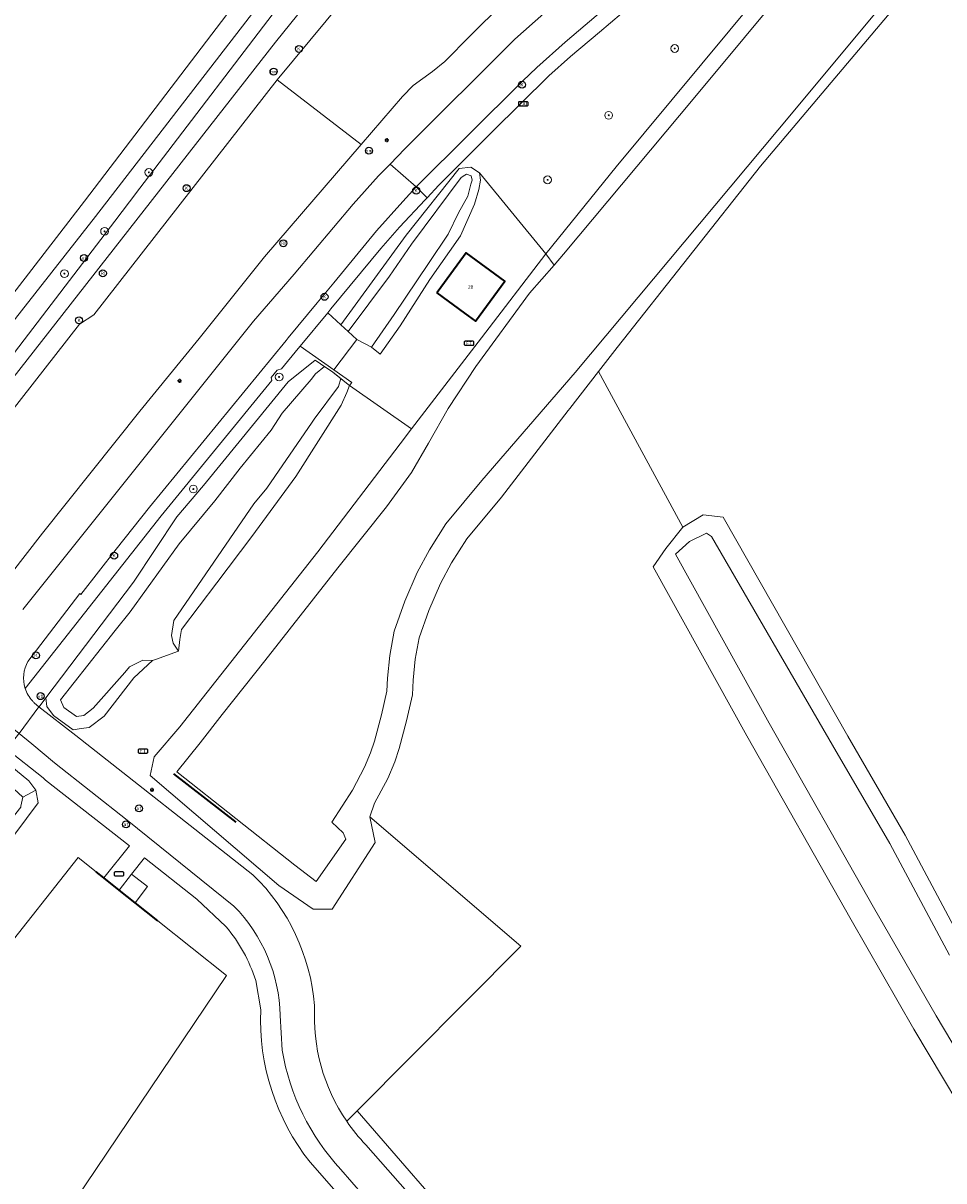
# Model space of a CAD drawing. Header units: metres. Extents: x 73718 to 76933, y 443658 to 446696.
# Tile 119 of 161: x 75252 to 75347, y 445703 to 445823. Entities that reach past the tile are written whole.
import ezdxf
from ezdxf.enums import TextEntityAlignment as Align

# ---------------------------------------------------------------- set-up
doc = ezdxf.new("R2010")
doc.units = ezdxf.units.M
for name, color, linetype, lineweight in [('B-WE-GK-BESCHOEIING-G', 130, 'GK-BESCHOEIING-SO', 18), ('B-WE-GK-KADEMUUR-G', 150, 'Continuous', 35), ('B-WE-GR-BOOM-S', 90, 'Continuous', 25), ('B-WE-GR-GRAS-GV', 60, 'Continuous', 13), ('B-WE-GR-GROENVOORZIENING-GV', 80, 'Continuous', 18), ('B-WE-GW-TALUD_KRUIN-G', 90, 'Continuous', 18), ('B-WE-IE-MEUBILAIR-S', 7, 'Continuous', 25), ('B-WE-IE-TERREINAFSCHEIDING_KUNSTMATIG_HEKWERK-G', 20, 'IE-TERREINAFSCHEIDING_KUNSTMATIG-SO', 18), ('B-WE-IE-TERREINAFSCHEIDING_KUNSTMATIG_MUUR-G', 90, 'Continuous', 18), ('B-WE-KW-KUNSTWERK_GEMAAL-GV', 170, 'Continuous', 18), ('B-WE-OG-BEBOUWING-GV', 7, 'Continuous', 35), ('B-WE-OG-BEBOUWING-T18', 10, 'Continuous', 18), ('B-WE-OG-TERREIN_ERF-GV', 7, 'Continuous', 18), ('B-WE-OG-TERREIN_OEVER-GV', 7, 'Continuous', 18), ('B-WE-OG-WATER_SLOOT-GV', 120, 'Continuous', 18), ('B-WE-OG-WEG-GV', 7, 'Continuous', 18), ('B-WE-VH-GESLOTENVERHARDING_ASFALT-GV', 10, 'Continuous', 18), ('B-WE-VH-ONVERHARD-GV', 252, 'Continuous', 18), ('B-WE-VH-OPENVERHARDING_BETONELEMENT-GV', 30, 'Continuous', 18), ('B-WE-VH-OPENVERHARDING_TEGEL-GV', 30, 'Continuous', 18)]:
    doc.layers.add(name, color=color, linetype=linetype, lineweight=lineweight)
doc.styles.add('NLCS-ISO', font='NLCS-ISO.ttf')
doc.styles.add('NLCS-ISO-M200-T18', font='NLCS-ISO.ttf', dxfattribs={"height": 0.36})
doc.linetypes.add('GK-BESCHOEIING-SO', pattern='A,18,-3,[1,NLCS.SHX,S=0.6,R=0,X=0,Y=0],-3', length=24)
doc.linetypes.add('IE-TERREINAFSCHEIDING_KUNSTMATIG-SO', pattern='A,4,[82,NLCS.SHX,S=0.75,R=90,X=0,Y=0],4,-2', length=10)

# ---------------------------------------------------------------- blocks, each defined once
blk = doc.blocks.new('SIE-MEUBILAIR_KAST_ELEKTRA-SO')
at = {"flags": 128}
blk.add_lwpolyline([(-2, -1), (2, -1, 0.414214), (2.5, -0.5), (2.5, 0.5, 0.414214), (2, 1), (-2, 1, 0.414214), (-2.5, 0.5), (-2.5, -0.5, 0.414214)], format="xyb", close=True, dxfattribs=at)
at = {"style": 'NLCS-ISO'}
blk.add_text('ET', height=1.8, dxfattribs=at).set_placement((0, 0), align=Align.MIDDLE_CENTER)
blk = doc.blocks.new('SIE-MEUBILAIR_KAST-SO')
at = {"flags": 128}
blk.add_lwpolyline([(-2, -1), (2, -1, 0.414214), (2.5, -0.5), (2.5, 0.5, 0.414214), (2, 1), (-2, 1, 0.414214), (-2.5, 0.5), (-2.5, -0.5, 0.414214)], format="xyb", close=True, dxfattribs=at)
blk = doc.blocks.new('SIE-MEUBILAIR_KAST_CAI-SO')
at = {"flags": 128}
blk.add_lwpolyline([(-2, -1), (2, -1, 0.414214), (2.5, -0.5), (2.5, 0.5, 0.414214), (2, 1), (-2, 1, 0.414214), (-2.5, 0.5), (-2.5, -0.5, 0.414214)], format="xyb", close=True, dxfattribs=at)
at = {"style": 'NLCS-ISO'}
blk.add_text('CAI', height=1.8, dxfattribs=at).set_placement((0, 0), align=Align.MIDDLE_CENTER)
blk = doc.blocks.new('SIE-MEUBILAIR_PAAL_AFSLUITPAAL-SO')
blk.add_circle((0, 0), 1.8)
at = {"style": 'NLCS-ISO'}
blk.add_text('af', height=1.8, dxfattribs=at).set_placement((0, 0), align=Align.MIDDLE_CENTER)
blk = doc.blocks.new('SIE-MEUBILAIR_PAAL_LICHTMAST-SO')
for points in [[(-0.62, 0), (-1, 0)], [(-0.71, 0.71), (-0.44, 0.44)], [(0, 1), (0, 0.62)], [(0.44, 0.44), (0.71, 0.71)], [(1, 0), (0.62, 0)], [(-0.71, -0.71), (-0.44, -0.44)], [(0, -0.62), (0, -1)], [(0.44, -0.44), (0.71, -0.71)]]:
    blk.add_lwpolyline(points)
blk.add_circle((0, 0), 0.5)
blk = doc.blocks.new('SIE-MEUBILAIR_PAAL_VERKEERSBORD-SO')
blk.add_circle((0, 0), 1.8)
at = {"style": 'NLCS-ISO'}
blk.add_text('vb', height=1.8, dxfattribs=at).set_placement((0, 0), align=Align.MIDDLE_CENTER)
blk = doc.blocks.new('SIE-MEUBILAIR_PAAL_HECTOMETER-SO')
blk.add_circle((0, 0), 1.8)
at = {"style": 'NLCS-ISO'}
blk.add_text('hm', height=1.8, dxfattribs=at).set_placement((0, 0), align=Align.MIDDLE_CENTER)
blk = doc.blocks.new('SIE-MEUBILAIR_PUT_KOLK-SO')
blk.add_circle((0, 0), 1.8)
at = {"style": 'NLCS-ISO'}
blk.add_text('K', height=1.8, dxfattribs=at).set_placement((0, 0), align=Align.MIDDLE_CENTER)
blk = doc.blocks.new('SIE-MEUBILAIR_PUT_RIOOLPUT-SO')
blk.add_circle((0, 0), 1.8)
at = {"style": 'NLCS-ISO'}
blk.add_text('RI', height=1.8, dxfattribs=at).set_placement((0, 0), align=Align.MIDDLE_CENTER)
blk = doc.blocks.new('SGR-BOOM_GBKN-SO')
at = {"linetype": 'ByBlock', "lineweight": 18}
h = blk.add_hatch(color=0, dxfattribs=at)
h.dxf.hatch_style = 1
edge = h.paths.add_edge_path()
edge.add_arc((0, 0), 0.25, 0, 360)
at = {"color": 0, "linetype": 'ByBlock', "lineweight": 18}
for radius in [2, 0.25]:
    blk.add_circle((0, 0), radius, dxfattribs=at)
at = {"color": 0, "linetype": 'ByBlock', "lineweight": 18, "style": 'NLCS-ISO'}
blk.add_attdef('SOORT', (2.5, 0), '', height=1.5, dxfattribs=at)

msp = doc.modelspace()

# ---------------------------------------------------------------- linework, layer by layer
at = {"layer": 'B-WE-GK-BESCHOEIING-G', "flags": 128}
for points in [[(75306.619, 445797.569), (75307.595, 445798.695), (75321.129, 445814.866), (75346.549, 445845.468), (75352.741, 445852.805), (75357.413, 445857.646), (75362.326, 445861.954), (75368.781, 445868.125), (75373.952, 445873.831), (75416.26, 445922.167), (75417.36, 445923.413), (75418.846, 445924.722), (75420.56, 445925.142), (75432.022, 445925.494), (75434.245, 445925.259), (75435.851, 445924.476), (75436.733, 445921.783), (75437.267, 445921.598)], [(75436.41, 445919.875), (75435.855, 445920.209), (75432.603, 445919.344), (75428.693, 445918.233), (75423.415, 445916.261), (75418.55, 445913.742), (75414.366, 445910.914), (75412.008, 445909.072), (75409.049, 445906.473), (75404.449, 445901.236), (75331.269, 445813.375)], [(75331.269, 445813.375), (75308.774, 445786.487), (75299.158, 445775.368)], [(75304.1, 445794.665), (75306.619, 445797.569)]]:
    msp.add_lwpolyline(points, dxfattribs=at)
at = {"layer": 'B-WE-GK-KADEMUUR-G', "flags": 128}
for points in [[(75267.379, 445745.157), (75273.821, 445740.168)], [(75260.192, 445734.428), (75259.399, 445735.058)], [(75261.789, 445733.157), (75260.192, 445734.428)], [(75263.423, 445731.857), (75261.789, 445733.157)], [(75265.767, 445729.993), (75263.423, 445731.857)]]:
    msp.add_lwpolyline(points, dxfattribs=at)
at = {"layer": 'B-WE-GR-GRAS-GV', "flags": 128}
for points in [[(75403.795, 445897.635), (75327.898, 445807.768), (75313.115, 445789.068), (75311.186, 445786.592), (75319.889, 445770.566), (75322, 445771.841), (75324.049, 445771.589), (75336.881, 445749.015), (75342.811, 445738.828), (75348.934, 445727.338)], [(75351.284, 445706.112), (75343.703, 445718.844), (75337.248, 445730.085), (75326.469, 445749.068), (75316.815, 445766.477), (75318.144, 445768.364), (75319.889, 445770.566), (75311.186, 445786.592), (75308.229, 445782.798), (75308.073, 445782.576), (75301.199, 445773.666), (75297.621, 445769.346), (75296.056, 445766.879), (75294.903, 445764.745), (75293.696, 445761.964), (75292.716, 445759.147), (75292.308, 445756.954), (75292.098, 445754.789), (75292.024, 445753.297), (75291.4, 445750.597), (75290.64, 445747.747), (75290.199, 445746.375), (75289.495, 445744.676), (75288.116, 445742.106), (75287.617, 445740.708), (75303.184, 445727.388), (75286.316, 445710.408), (75298.168, 445696.755)]]:
    msp.add_lwpolyline(points, dxfattribs=at)
at = {"layer": 'B-WE-GR-GROENVOORZIENING-GV', "flags": 128}
for points in [[(75264.399, 445736.485), (75263.074, 445734.788), (75264.705, 445733.53), (75263.423, 445731.857), (75265.767, 445729.993), (75272.844, 445724.363), (75257.187, 445701.108), (75250.415, 445691.096), (75252.722, 445689.622), (75252.96, 445689.989), (75255.874, 445688.023), (75255.69, 445687.642), (75255.491, 445687.234), (75256.445, 445685.882), (75261.4, 445693.532), (75267.138, 445702.31), (75289.934, 445680.349), (75296.175, 445681.148), (75296.425, 445681.425), (75299.732, 445684.283), (75292.38, 445692.671), (75281.465, 445705.114)], [(75272.794, 445729.396), (75269.794, 445732.221), (75264.399, 445736.485)], [(75276.377, 445720.814), (75275.857, 445723.828)], [(75378.225, 445615.525), (75345, 445653.786), (75303.09, 445700.935), (75298.168, 445696.755), (75286.316, 445710.408), (75285.247, 445709.332)], [(75287.21, 445706.908), (75305.906, 445685.668), (75317.313, 445672.688), (75318.373, 445673.62), (75298.49, 445696.262), (75302.63, 445699.716), (75315.876, 445684.748), (75342.498, 445654.386), (75370.808, 445622.148), (75377.184, 445614.845), (75378.225, 445615.525)]]:
    msp.add_lwpolyline(points, dxfattribs=at)
at = {"layer": 'B-WE-GR-GROENVOORZIENING-GV'}
for points in [[(75275.857, 445723.828, 0.1004323), (75272.794, 445729.396)], [(75281.465, 445705.114, -0.1796198), (75276.377, 445720.814)], [(75285.247, 445709.332, 0.0408069), (75287.21, 445706.908)]]:
    msp.add_lwpolyline(points, format="xyb", dxfattribs=at)
at = {"layer": 'B-WE-GW-TALUD_KRUIN-G', "flags": 128}
msp.add_lwpolyline([(75221.303, 445756.16), (75221.48, 445756.017), (75221.989, 445755.885), (75222.27, 445755.961), (75222.962, 445756.571), (75242.289, 445780.891), (75259.363, 445802.575), (75287.66, 445839.255), (75286.464, 445841.09), (75286.425, 445841.15)], dxfattribs=at)
at = {"layer": 'B-WE-IE-TERREINAFSCHEIDING_KUNSTMATIG_HEKWERK-G', "flags": 128}
msp.add_lwpolyline([(75284.925, 445839.183), (75258.224, 445804.158), (75247.325, 445790.076), (75237.969, 445778.246), (75221.48, 445757.053)], dxfattribs=at)
at = {"layer": 'B-WE-IE-TERREINAFSCHEIDING_KUNSTMATIG_MUUR-G', "flags": 128}
for points in [[(75281.985, 445787.766), (75282.538, 445787.388)], [(75282.538, 445787.388), (75283.795, 445786.527), (75285.05, 445785.53)], [(75285.05, 445785.53), (75285.534, 445785.146)]]:
    msp.add_lwpolyline(points, dxfattribs=at)
at = {"layer": 'B-WE-KW-KUNSTWERK_GEMAAL-GV', "flags": 128}
msp.add_lwpolyline([(75261.789, 445733.157), (75263.423, 445731.857), (75264.705, 445733.53), (75263.074, 445734.788)], close=True, dxfattribs=at)
at = {"layer": 'B-WE-OG-BEBOUWING-GV', "flags": 128}
msp.add_lwpolyline([(75294.522, 445794.704), (75297.376, 445792.615), (75298.502, 445791.79), (75301.535, 445795.932), (75297.555, 445798.846), (75294.664, 445794.897)], close=True, dxfattribs=at)
at = {"layer": 'B-WE-OG-TERREIN_ERF-GV', "flags": 128}
msp.add_lwpolyline([(75247.325, 445790.076), (75258.224, 445804.158), (75284.925, 445839.183)], dxfattribs=at)
for points in [[(75305.762, 445798.739), (75298.934, 445807.079), (75299.048, 445806.316), (75298.874, 445805.361), (75298.416, 445803.861), (75296.958, 445800.598), (75293.8, 445796.104), (75290.763, 445791.325), (75288.697, 445788.409), (75287.783, 445789.12), (75286.288, 445789.902), (75283.908, 445786.786), (75285.76, 445785.476), (75285.534, 445785.146), (75291.931, 445780.703), (75299.14, 445790.073)], [(75297.376, 445792.615), (75294.522, 445794.704), (75294.664, 445794.897), (75297.555, 445798.846), (75301.535, 445795.932), (75298.502, 445791.79)]]:
    msp.add_lwpolyline(points, close=True, dxfattribs=at)
at = {"layer": 'B-WE-OG-TERREIN_OEVER-GV', "flags": 128}
for points in [[(75404.449, 445901.236), (75331.269, 445813.375), (75308.774, 445786.487), (75299.158, 445775.368), (75295.467, 445770.911), (75293.763, 445768.223), (75292.511, 445765.908), (75291.219, 445762.931), (75290.14, 445759.83), (75289.675, 445757.326), (75289.447, 445754.984), (75289.381, 445753.666), (75288.821, 445751.238), (75288.09, 445748.496), (75287.703, 445747.292), (75287.091, 445745.816), (75285.827, 445743.459), (75283.694, 445740.167), (75284.879, 445739.076), (75285.154, 445738.398), (75282.099, 445734.038), (75279.893, 445735.735), (75267.716, 445745.339), (75270.124, 445748.351), (75272.417, 445751.264), (75276.802, 445756.793), (75284.34, 445766.373), (75289.356, 445772.646), (75291.91, 445776.185), (75293.655, 445779.203), (75295.713, 445782.803), (75298.564, 445787.111), (75304.1, 445794.665), (75306.619, 445797.569), (75305.762, 445798.739), (75299.14, 445790.073), (75291.931, 445780.703), (75290.744, 445779.162), (75282.259, 445768.024), (75274.717, 445758.44), (75270.332, 445752.912), (75268.042, 445750.002), (75265.387, 445746.904), (75264.971, 445744.96), (75278.26, 445733.639), (75281.795, 445731.21), (75283.73, 445731.2), (75288.16, 445738.057), (75287.617, 445740.708), (75288.116, 445742.106), (75289.495, 445744.676), (75290.199, 445746.375), (75290.64, 445747.747), (75291.4, 445750.597), (75292.024, 445753.297), (75292.098, 445754.789), (75292.308, 445756.954), (75292.716, 445759.147), (75293.696, 445761.964), (75294.903, 445764.745), (75296.056, 445766.879), (75297.621, 445769.346), (75301.199, 445773.666), (75308.073, 445782.576), (75308.229, 445782.798), (75311.186, 445786.592), (75313.115, 445789.068), (75327.898, 445807.768), (75403.795, 445897.635)], [(75327.603, 445825.301), (75313.024, 445807.687), (75305.762, 445798.739), (75306.619, 445797.569), (75307.595, 445798.695), (75321.129, 445814.866), (75346.549, 445845.468)], [(75348.934, 445727.338), (75342.811, 445738.828), (75336.881, 445749.015), (75324.049, 445771.589), (75322, 445771.841), (75319.889, 445770.566), (75318.144, 445768.364), (75316.815, 445766.477), (75326.469, 445749.068), (75337.248, 445730.085), (75343.703, 445718.844), (75351.284, 445706.112)], [(75353.62, 445707.384), (75345.997, 445720.185), (75339.556, 445731.402), (75328.786, 445750.368), (75319.14, 445767.764), (75320.577, 445769.081), (75322.323, 445769.929), (75322.853, 445769.607), (75335.324, 445748.11), (75341.238, 445737.951), (75347.362, 445726.458)]]:
    msp.add_lwpolyline(points, dxfattribs=at)
for points in [[(75299.048, 445806.316), (75298.934, 445807.079), (75298.037, 445807.662), (75298.028, 445807.668), (75296.83, 445807.514), (75291.386, 445800.64), (75284.639, 445791.418), (75285.394, 445790.724), (75289.646, 445796.43), (75291.935, 445799.735), (75297.05, 445806.592), (75297.42, 445806.837), (75297.605, 445806.959), (75298.083, 445806.778), (75298.16, 445806.328), (75298.051, 445805.908), (75297.74, 445804.692), (75296.765, 445802.955), (75295.706, 445800.752), (75293.666, 445797.724), (75290.144, 445792.497), (75287.783, 445789.12), (75288.697, 445788.409), (75290.763, 445791.325), (75293.8, 445796.104), (75296.958, 445800.598), (75298.416, 445803.861), (75298.874, 445805.361)], [(75281.569, 445785.78), (75282.018, 445786.357), (75282.953, 445787.104), (75282.538, 445787.388), (75281.985, 445787.766), (75279.191, 445785.544), (75270.479, 445774.857), (75267.739, 445771.643), (75263.262, 445764.907), (75254.234, 445752.988), (75254.316, 445752.087), (75255.018, 445751.139), (75257.034, 445749.681), (75257.858, 445749.799), (75258.69, 445749.919), (75260.226, 445751.07), (75263.288, 445755.045), (75265.234, 445756.817), (75264.242, 445756.872), (75262.859, 445756.174), (75262.354, 445755.601), (75259.11, 445751.918), (75258.155, 445751.157), (75257.371, 445751.045), (75256.075, 445751.981), (75255.734, 445752.785), (75261.39, 445759.922), (75262.914, 445761.85), (75267.967, 445768.842), (75271.653, 445773.291), (75274.259, 445776.628), (75277.437, 445780.568), (75278.581, 445782.316)], [(75284.62, 445785.872), (75284.403, 445785.047), (75281.875, 445781.679), (75281.6, 445781.268), (75278.645, 445776.977), (75277.024, 445774.594), (75275.658, 445772.982), (75267.429, 445760.937), (75267.167, 445759.399), (75267.359, 445758.601), (75267.918, 445757.78), (75268.032, 445759), (75268.224, 445760.013), (75271.859, 445764.832), (75275.457, 445769.602), (75279.993, 445775.794), (75284.672, 445783.136), (75285.248, 445784.432), (75285.534, 445785.146), (75285.05, 445785.53)], [(75249.285, 445746.489), (75245.635, 445741.678), (75245.412, 445741.383), (75244.94, 445740.762), (75244.629, 445740.352), (75244.608, 445740.325), (75245.161, 445739.925), (75245.239, 445740.069), (75245.763, 445739.629), (75245.219, 445738.967), (75244.217, 445739.778), (75238.818, 445734.113), (75240.756, 445732.57), (75240.889, 445732.464), (75243.465, 445735.791), (75249.276, 445744.276), (75249.907, 445744.249), (75250.913, 445743.592), (75251.848, 445742.749), (75253.207, 445743.472), (75252.476, 445744.428), (75250.51, 445746.027)], [(75253.207, 445743.472), (75251.848, 445742.749), (75251.657, 445741.797), (75251.639, 445741.708), (75249.049, 445738.432), (75243, 445730.781), (75239.925, 445727.024), (75239.631, 445726.528), (75238.456, 445724.877), (75235.85, 445721.217), (75233.951, 445718.709), (75234.686, 445718.186), (75236.577, 445720.683), (75240.69, 445725.805), (75244.39, 445729.668), (75249.736, 445737.173), (75253.453, 445742.138)]]:
    msp.add_lwpolyline(points, close=True, dxfattribs=at)
at = {"layer": 'B-WE-OG-WATER_SLOOT-GV', "flags": 128}
for points in [[(75346.549, 445845.468), (75321.129, 445814.866), (75307.595, 445798.695), (75306.619, 445797.569), (75304.1, 445794.665), (75298.564, 445787.111), (75295.713, 445782.803), (75293.655, 445779.203), (75291.91, 445776.185), (75289.356, 445772.646), (75284.34, 445766.373), (75276.802, 445756.793), (75272.417, 445751.264), (75270.124, 445748.351), (75267.716, 445745.339), (75279.893, 445735.735), (75282.099, 445734.038), (75285.154, 445738.398), (75284.879, 445739.076), (75283.694, 445740.167), (75285.827, 445743.459), (75287.091, 445745.816), (75287.703, 445747.292), (75288.09, 445748.496), (75288.821, 445751.238), (75289.381, 445753.666), (75289.447, 445754.984), (75289.675, 445757.326), (75290.14, 445759.83), (75291.219, 445762.931), (75292.511, 445765.908), (75293.763, 445768.223), (75295.467, 445770.911), (75299.158, 445775.368), (75308.774, 445786.487), (75331.269, 445813.375), (75404.449, 445901.236)], [(75347.362, 445726.458), (75341.238, 445737.951), (75335.324, 445748.11), (75322.853, 445769.607), (75322.323, 445769.929), (75320.577, 445769.081), (75319.14, 445767.764), (75328.786, 445750.368), (75339.556, 445731.402), (75345.997, 445720.185), (75353.62, 445707.384)], [(75257.187, 445701.108), (75272.844, 445724.363), (75265.767, 445729.993), (75263.423, 445731.857), (75261.789, 445733.157), (75260.192, 445734.428), (75259.399, 445735.058), (75257.557, 445736.524), (75249.464, 445726.27), (75239.959, 445714.432), (75234.686, 445718.186), (75233.951, 445718.709), (75213.77, 445691.567)]]:
    msp.add_lwpolyline(points, dxfattribs=at)
for points in [[(75295.706, 445800.752), (75296.765, 445802.955), (75297.74, 445804.692), (75298.051, 445805.908), (75298.16, 445806.328), (75298.083, 445806.778), (75297.605, 445806.959), (75297.42, 445806.837), (75297.05, 445806.592), (75291.935, 445799.735), (75289.646, 445796.43), (75285.394, 445790.724), (75286.288, 445789.902), (75287.783, 445789.12), (75290.144, 445792.497), (75293.666, 445797.724)], [(75275.658, 445772.982), (75277.024, 445774.594), (75278.645, 445776.977), (75281.6, 445781.268), (75281.875, 445781.679), (75284.403, 445785.047), (75284.62, 445785.872), (75283.795, 445786.527), (75282.953, 445787.104), (75282.018, 445786.357), (75281.569, 445785.78), (75278.581, 445782.316), (75277.437, 445780.568), (75274.259, 445776.628), (75271.653, 445773.291), (75267.967, 445768.842), (75262.914, 445761.85), (75261.39, 445759.922), (75255.734, 445752.785), (75256.075, 445751.981), (75257.371, 445751.045), (75258.155, 445751.157), (75259.11, 445751.918), (75262.354, 445755.601), (75262.859, 445756.174), (75264.242, 445756.872), (75265.234, 445756.817), (75265.537, 445756.926), (75267.918, 445757.78), (75267.359, 445758.601), (75267.167, 445759.399), (75267.429, 445760.937)]]:
    msp.add_lwpolyline(points, close=True, dxfattribs=at)
at = {"layer": 'B-WE-OG-WEG-GV', "flags": 128}
for points in [[(75222.645, 445753.266), (75222.97, 445752.581), (75222.97, 445750.254), (75227.132, 445755.716), (75236.873, 445768.167), (75236.877, 445768.173), (75241.678, 445774.267), (75277.886, 445820.532), (75277.903, 445820.553), (75290.569, 445836.291), (75290.601, 445836.33), (75301.008, 445848.618), (75301.029, 445848.642), (75310.003, 445860.337), (75329.976, 445888.068), (75337.345, 445896.471), (75379.555, 445945.209), (75378.137, 445948.831)], [(75290.263, 445841.076), (75288.458, 445843.695), (75287.672, 445842.786), (75287.306, 445842.306), (75286.425, 445841.15), (75286.464, 445841.09), (75287.66, 445839.255), (75259.363, 445802.575), (75242.289, 445780.891), (75222.962, 445756.571), (75222.27, 445755.961), (75221.989, 445755.885), (75221.48, 445756.017), (75221.303, 445756.16), (75221.125, 445755.262), (75221.972, 445754.686), (75222.645, 445753.266)], [(75223.627, 445754.129), (75225.433, 445755.663), (75232.606, 445765.182), (75239.888, 445774.602), (75250.549, 445787.972), (75261.326, 445802.084), (75262.847, 445804.107), (75263.904, 445805.513), (75279.546, 445826.024), (75289.746, 445838.454), (75289.935, 445839.076), (75290.263, 445841.076)], [(75290.569, 445836.291), (75277.903, 445820.553), (75277.886, 445820.532), (75241.678, 445774.267), (75236.877, 445768.173), (75236.873, 445768.167), (75227.132, 445755.716), (75222.97, 445750.254), (75218.316, 445742.941), (75214.721, 445738.214), (75208.667, 445730.255), (75202.613, 445722.296), (75196.559, 445714.336), (75190.505, 445706.377), (75186.184, 445701.501), (75184.964, 445701.806), (75163.605, 445675.703), (75163.264, 445675.392)], [(75178.388, 445690.202), (75190.112, 445705.402), (75214.06, 445735.824), (75222.069, 445745.999), (75228.354, 445754.032), (75228.708, 445754.485), (75237.962, 445766.314), (75243.251, 445773.032), (75257.7, 445791.495), (75259.189, 445792.457), (75278.069, 445816.653), (75289.842, 445830.899)], [(75304.555, 445827.767), (75298.002, 445821.223), (75295.339, 445818.54), (75294.074, 445817.535), (75292.106, 445816.086), (75290.979, 445814.961), (75286.717, 445809.993), (75276.783, 445798.413), (75270.042, 445790.008), (75263.929, 445782.514), (75253.866, 445769.942), (75245.892, 445759.674)], [(75279.546, 445826.024), (75263.904, 445805.513), (75262.847, 445804.107), (75261.326, 445802.084), (75250.549, 445787.972), (75239.888, 445774.602), (75232.606, 445765.182), (75225.433, 445755.663), (75223.627, 445754.129)], [(75313.579, 445823.487), (75311.299, 445821.578), (75308.295, 445819.054), (75306.075, 445817.077), (75300.286, 445811.348), (75294.738, 445805.816), (75293.522, 445804.514), (75293.333, 445804.312), (75290.674, 445801.47), (75288.772, 445799.274), (75283.6, 445793.059), (75283.279, 445792.668), (75284.639, 445791.418), (75291.386, 445800.64), (75296.83, 445807.514), (75298.028, 445807.668), (75298.037, 445807.662), (75298.934, 445807.079), (75305.762, 445798.739), (75313.024, 445807.687), (75327.603, 445825.301)], [(75251.856, 445762.068), (75275.622, 445791.783), (75279.834, 445796.621), (75285.911, 445803.835), (75288.535, 445806.754), (75289.711, 445807.988), (75291.216, 445809.567), (75302.556, 445820.854), (75305.571, 445823.491)], [(75282.953, 445787.104), (75283.795, 445786.527), (75284.62, 445785.872), (75285.05, 445785.53), (75285.534, 445785.146), (75285.76, 445785.476), (75283.908, 445786.786), (75280.444, 445789.221), (75280.234, 445788.965), (75278.507, 445786.865), (75278.078, 445786.73), (75277.455, 445785.98), (75277.537, 445785.664), (75266.124, 445771.731), (75252.094, 445753.952)], [(75253.054, 445752.44), (75253.519, 445752.05), (75253.527, 445752.06), (75254.234, 445752.988), (75263.262, 445764.907), (75267.739, 445771.643), (75270.479, 445774.857), (75279.191, 445785.544), (75281.985, 445787.766), (75282.538, 445787.388), (75282.953, 445787.104)]]:
    msp.add_lwpolyline(points, dxfattribs=at)
for points in [[(75286.464, 445841.09), (75286.425, 445841.15), (75284.925, 445839.183), (75258.224, 445804.158), (75247.325, 445790.076), (75237.969, 445778.246), (75221.48, 445757.053), (75221.303, 445756.16), (75221.48, 445756.017), (75221.989, 445755.885), (75222.27, 445755.961), (75222.962, 445756.571), (75242.289, 445780.891), (75259.363, 445802.575), (75287.66, 445839.255)], [(75259.399, 445735.058), (75260.192, 445734.428), (75262.845, 445737.714), (75254.206, 445744.477), (75253.935, 445744.736), (75250.195, 445747.683), (75249.285, 445746.489), (75250.51, 445746.027), (75252.476, 445744.428), (75253.207, 445743.472), (75253.453, 445742.138), (75249.736, 445737.173), (75244.39, 445729.668), (75240.69, 445725.805), (75236.577, 445720.683), (75234.686, 445718.186), (75239.959, 445714.432), (75249.464, 445726.27), (75257.557, 445736.524)]]:
    msp.add_lwpolyline(points, close=True, dxfattribs=at)
at = {"layer": 'B-WE-OG-WEG-GV'}
for points in [[(75252.094, 445753.952, 0.1082255), (75252.84, 445752.657)], [(75252.84, 445752.657, 0.0208646), (75253.054, 445752.44)]]:
    msp.add_lwpolyline(points, format="xyb", dxfattribs=at)
at = {"layer": 'B-WE-VH-GESLOTENVERHARDING_ASFALT-GV', "flags": 128}
msp.add_lwpolyline([(75289.842, 445830.899), (75278.069, 445816.653), (75286.717, 445809.993), (75290.979, 445814.961), (75292.106, 445816.086), (75294.074, 445817.535), (75295.339, 445818.54), (75298.002, 445821.223), (75304.555, 445827.767)], dxfattribs=at)
msp.add_lwpolyline([(75286.717, 445809.993), (75278.069, 445816.653), (75259.189, 445792.457), (75257.7, 445791.495), (75243.251, 445773.032), (75237.962, 445766.314), (75245.892, 445759.674), (75253.866, 445769.942), (75263.929, 445782.514), (75270.042, 445790.008), (75276.783, 445798.413)], close=True, dxfattribs=at)
at = {"layer": 'B-WE-VH-ONVERHARD-GV', "flags": 128}
for points in [[(75287.617, 445740.708), (75288.16, 445738.057), (75283.73, 445731.2), (75281.795, 445731.21), (75278.26, 445733.639), (75264.971, 445744.96), (75265.387, 445746.904), (75268.042, 445750.002), (75270.332, 445752.912), (75274.717, 445758.44), (75282.259, 445768.024), (75290.744, 445779.162), (75291.931, 445780.703), (75285.534, 445785.146), (75285.248, 445784.432), (75284.672, 445783.136), (75279.993, 445775.794), (75275.457, 445769.602), (75271.859, 445764.832), (75268.224, 445760.013), (75268.032, 445759), (75267.918, 445757.78), (75265.537, 445756.926), (75265.234, 445756.817), (75263.288, 445755.045), (75260.226, 445751.07), (75258.69, 445749.919), (75257.858, 445749.799), (75257.034, 445749.681), (75255.018, 445751.139), (75254.316, 445752.087), (75254.234, 445752.988), (75253.527, 445752.06), (75253.519, 445752.05), (75257.309, 445749.091), (75275.58, 445734.745)], [(75285.247, 445709.332), (75286.316, 445710.408), (75303.184, 445727.388), (75287.617, 445740.708)]]:
    msp.add_lwpolyline(points, dxfattribs=at)
at = {"layer": 'B-WE-VH-ONVERHARD-GV'}
for points in [[(75275.58, 445734.745, -0.1798883), (75281.934, 445721.27)], [(75281.934, 445721.27, 0.1657793), (75285.247, 445709.332)]]:
    msp.add_lwpolyline(points, format="xyb", dxfattribs=at)
at = {"layer": 'B-WE-VH-OPENVERHARDING_BETONELEMENT-GV', "flags": 128}
for points in [[(75305.571, 445823.491), (75302.556, 445820.854), (75291.216, 445809.567), (75289.711, 445807.988), (75292.392, 445805.627), (75303.353, 445816.516), (75304.834, 445817.937), (75307.747, 445820.55), (75312.336, 445824.422)], [(75261.486, 445768.284), (75264.897, 445772.638), (75278.997, 445789.815), (75279.219, 445790.083), (75282.182, 445793.677), (75283.897, 445795.758), (75288.324, 445801.103), (75291.04, 445804.129), (75292.392, 445805.627), (75289.711, 445807.988), (75288.535, 445806.754), (75285.911, 445803.835), (75279.834, 445796.621), (75275.622, 445791.783), (75251.856, 445762.068)], [(75252.378, 445756.732), (75257.734, 445763.719), (75257.842, 445763.63), (75261.486, 445768.284)], [(75250.742, 445749.896), (75251.464, 445749.307), (75253.519, 445752.05), (75253.054, 445752.44)]]:
    msp.add_lwpolyline(points, dxfattribs=at)
at = {"layer": 'B-WE-VH-OPENVERHARDING_BETONELEMENT-GV'}
for points in [[(75252.094, 445753.952, -0.2082362), (75252.378, 445756.732)], [(75252.84, 445752.657, -0.1082255), (75252.094, 445753.952)], [(75253.054, 445752.44, -0.0208646), (75252.84, 445752.657)]]:
    msp.add_lwpolyline(points, format="xyb", dxfattribs=at)
at = {"layer": 'B-WE-VH-OPENVERHARDING_TEGEL-GV', "flags": 128}
for points in [[(75312.336, 445824.422), (75307.747, 445820.55), (75304.834, 445817.937), (75303.353, 445816.516), (75292.392, 445805.627), (75293.522, 445804.514), (75294.738, 445805.816), (75300.286, 445811.348), (75306.075, 445817.077), (75308.295, 445819.054), (75311.299, 445821.578), (75313.579, 445823.487)], [(75293.333, 445804.312), (75293.522, 445804.514), (75292.392, 445805.627), (75291.04, 445804.129), (75288.324, 445801.103), (75283.897, 445795.758), (75282.182, 445793.677), (75279.219, 445790.083), (75278.997, 445789.815), (75264.897, 445772.638), (75261.486, 445768.284), (75257.842, 445763.63), (75257.734, 445763.719), (75252.378, 445756.732)], [(75252.094, 445753.952), (75266.124, 445771.731), (75277.537, 445785.664), (75277.455, 445785.98), (75278.078, 445786.73), (75278.507, 445786.865), (75280.234, 445788.965), (75280.444, 445789.221), (75283.279, 445792.668), (75283.6, 445793.059), (75288.772, 445799.274), (75290.674, 445801.47), (75293.333, 445804.312)], [(75275.58, 445734.745), (75257.309, 445749.091), (75253.519, 445752.05), (75251.464, 445749.307), (75252.769, 445748.245), (75255.133, 445746.282), (75262.624, 445740.378), (75273.599, 445731.521)], [(75273.599, 445731.521), (75262.624, 445740.378), (75255.133, 445746.282), (75252.769, 445748.245), (75251.464, 445749.307), (75251.417, 445749.244), (75250.195, 445747.683), (75253.935, 445744.736), (75254.206, 445744.477), (75262.845, 445737.714), (75260.192, 445734.428), (75261.789, 445733.157), (75263.074, 445734.788), (75264.399, 445736.485), (75269.794, 445732.221), (75272.794, 445729.396)], [(75275.857, 445723.828), (75276.377, 445720.814)], [(75278.604, 445716.666), (75278.395, 445720.23)], [(75278.395, 445720.23), (75278.604, 445716.666)], [(75305.906, 445685.668), (75287.21, 445706.908)], [(75281.465, 445705.114), (75292.38, 445692.671), (75299.732, 445684.283), (75300.358, 445684.824)], [(75300.263, 445686.617), (75288.048, 445700.452), (75284.646, 445704.379)], [(75284.646, 445704.379), (75288.048, 445700.452), (75300.263, 445686.617)]]:
    msp.add_lwpolyline(points, dxfattribs=at)
msp.add_lwpolyline([(75285.394, 445790.724), (75284.639, 445791.418), (75283.279, 445792.668), (75280.444, 445789.221), (75283.908, 445786.786), (75286.288, 445789.902)], close=True, dxfattribs=at)
at = {"layer": 'B-WE-VH-OPENVERHARDING_TEGEL-GV'}
for points in [[(75252.378, 445756.732, 0.2082362), (75252.094, 445753.952)], [(75281.934, 445721.27, 0.1798883), (75275.58, 445734.745)], [(75278.395, 445720.23, 0.1909234), (75273.599, 445731.521)], [(75273.599, 445731.521, -0.1909234), (75278.395, 445720.23)], [(75272.794, 445729.396, -0.1004323), (75275.857, 445723.828)], [(75285.247, 445709.332, -0.1657793), (75281.934, 445721.27)], [(75276.377, 445720.814, 0.1796198), (75281.465, 445705.114)], [(75284.646, 445704.379, -0.1495627), (75278.604, 445716.666)], [(75278.604, 445716.666, 0.1495627), (75284.646, 445704.379)], [(75287.21, 445706.908, -0.0408069), (75285.247, 445709.332)]]:
    msp.add_lwpolyline(points, format="xyb", dxfattribs=at)

# ---------------------------------------------------------------- block references
at = {"layer": 'B-WE-GR-BOOM-S', "xscale": 0.2, "yscale": 0.2, "zscale": 0.2}
for p in [(75319.055, 445819.893), (75312.249, 445813.007), (75264.843, 445807.118), (75305.946, 445806.359), (75260.281, 445801.043), (75256.149, 445796.69), (75278.276, 445786.04), (75269.431, 445774.49)]:
    msp.add_blockref('SGR-BOOM_GBKN-SO', p, dxfattribs=at)
at = {"layer": 'B-WE-IE-MEUBILAIR-S', "xscale": 0.2, "yscale": 0.2, "zscale": 0.2}
for name, p in [('SIE-MEUBILAIR_PUT_KOLK-SO', (75280.312, 445819.847)), ('SIE-MEUBILAIR_PAAL_HECTOMETER-SO', (75277.698, 445817.515)), ('SIE-MEUBILAIR_PUT_KOLK-SO', (75303.311, 445816.163)), ('SIE-MEUBILAIR_KAST_CAI-SO', (75303.437, 445814.188)), ('SIE-MEUBILAIR_PAAL_HECTOMETER-SO', (75287.53, 445809.354)), ('SIE-MEUBILAIR_PAAL_LICHTMAST-SO', (75289.37, 445810.455)), ('SIE-MEUBILAIR_PUT_KOLK-SO', (75268.735, 445805.5)), ('SIE-MEUBILAIR_PUT_KOLK-SO', (75292.405, 445805.256)), ('SIE-MEUBILAIR_PUT_RIOOLPUT-SO', (75278.712, 445799.823)), ('SIE-MEUBILAIR_PAAL_AFSLUITPAAL-SO', (75258.164, 445798.303)), ('SIE-MEUBILAIR_PUT_RIOOLPUT-SO', (75260.104, 445796.724)), ('SIE-MEUBILAIR_PUT_KOLK-SO', (75282.954, 445794.303)), ('SIE-MEUBILAIR_PUT_KOLK-SO', (75257.653, 445791.883)), ('SIE-MEUBILAIR_KAST_ELEKTRA-SO', (75297.858, 445789.516)), ('SIE-MEUBILAIR_PAAL_LICHTMAST-SO', (75268.012, 445785.653)), ('SIE-MEUBILAIR_PUT_KOLK-SO', (75261.269, 445767.627)), ('SIE-MEUBILAIR_PUT_KOLK-SO', (75253.206, 445757.348)), ('SIE-MEUBILAIR_PAAL_VERKEERSBORD-SO', (75253.687, 445753.149)), ('SIE-MEUBILAIR_KAST_ELEKTRA-SO', (75264.235, 445747.483)), ('SIE-MEUBILAIR_PAAL_LICHTMAST-SO', (75265.167, 445743.501)), ('SIE-MEUBILAIR_PAAL_AFSLUITPAAL-SO', (75263.836, 445741.58)), ('SIE-MEUBILAIR_PAAL_AFSLUITPAAL-SO', (75262.498, 445739.933)), ('SIE-MEUBILAIR_KAST-SO', (75261.775, 445734.829))]:
    msp.add_blockref(name, p, dxfattribs=at)

# ---------------------------------------------------------------- texts
at = {"layer": 'B-WE-OG-BEBOUWING-T18', "style": 'NLCS-ISO-M200-T18'}
msp.add_text('28', height=0.36, dxfattribs=at).set_placement((75298.028, 445795.318), align=Align.MIDDLE)

doc.saveas('drawing.dxf')
